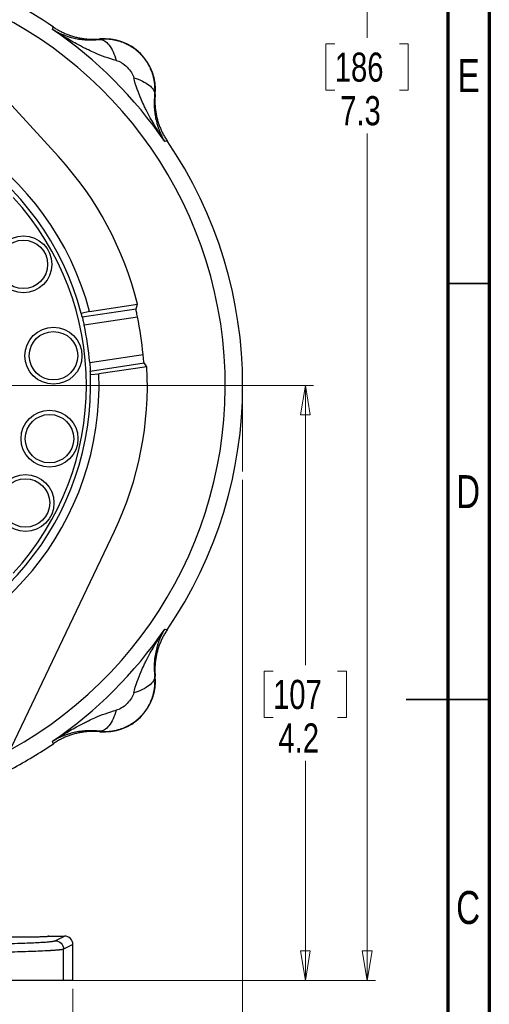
# Model space of a CAD drawing. Header units: inches. Extents: x 0.6 to 16.3, y 0.2 to 11.5.
# Tile 34 of 35: x 14.1 to 16.3, y 4.4 to 9.1. Entities that reach past the tile are written whole.
import ezdxf

# ---------------------------------------------------------------- set-up
doc = ezdxf.new("R2010")
doc.units = ezdxf.units.IN
doc.header["$MEASUREMENT"] = 0
doc.linetypes.add('CENTERX2', pattern=[0.8, 0.5, -0.1, 0.1, -0.1])
doc.styles.add('SLDTEXTSTYLE0', font='TXT', dxfattribs={"width": 0.75})
doc.dimstyles.new('SLDDIMSTYLE0', dxfattribs={"dimtxt": 0.137795, "dimasz": 0.14, "dimexe": 0, "dimexo": 0.0625, "dimgap": 0.034449, "dimtad": 0, "dimdec": 1, "dimlfac": 1.5, "dimrnd": 1e-09, "dimzin": 12, "dimdsep": 46, "dimtxsty": 'SLDTEXTSTYLE0', "dimblk1": 'CLOSED', "dimblk2": 'CLOSED', "dimsah": 1, "dimcen": 0.09, "dimadec": 0, "dimazin": 3, "dimtfac": 1, "dimtdec": 1, "dimtofl": 0, "dimtmove": 0, "dimatfit": 3, "dimldrblk": 'CLOSED', "dimfxl": 0, "dimfrac": 2, "dimtolj": 1, "dimtzin": 12, "dimarcsym": 0})
doc.dimstyles.new('SLDDIMSTYLE2', dxfattribs={"dimtxt": 0.137795, "dimasz": 0.14, "dimexe": 0, "dimexo": 0.0625, "dimgap": 0.034449, "dimtad": 0, "dimtih": 1, "dimtoh": 1, "dimdec": 1, "dimlfac": 1.5, "dimrnd": 1e-09, "dimzin": 12, "dimdsep": 46, "dimtxsty": 'SLDTEXTSTYLE0', "dimblk1": 'CLOSED', "dimblk2": 'CLOSED', "dimsah": 1, "dimcen": 0.09, "dimadec": 0, "dimazin": 3, "dimtfac": 1, "dimtdec": 1, "dimtofl": 0, "dimtmove": 0, "dimatfit": 3, "dimldrblk": 'CLOSED', "dimfxl": 0, "dimfrac": 2, "dimtolj": 1, "dimtzin": 12, "dimarcsym": 0})
doc.dimstyles.new('SLDDIMSTYLE4', dxfattribs={"dimtxt": 0.137795, "dimasz": 0.14, "dimexe": 0, "dimexo": 0.0625, "dimgap": 0.034449, "dimtad": 0, "dimdec": 1, "dimlfac": 1.5, "dimrnd": 1e-09, "dimzin": 12, "dimdsep": 46, "dimtxsty": 'SLDTEXTSTYLE0', "dimblk1": 'CLOSED', "dimblk2": 'CLOSED', "dimsah": 1, "dimcen": 0.09, "dimadec": 0, "dimazin": 3, "dimtfac": 1, "dimtofl": 0, "dimtmove": 0, "dimatfit": 3, "dimldrblk": 'CLOSED', "dimfxl": 0, "dimfrac": 2, "dimtolj": 1, "dimtzin": 12, "dimarcsym": 0})

# ---------------------------------------------------------------- blocks, each defined once
blk = doc.blocks.new('_Closed')
at = {"color": 0, "linetype": 'ByBlock', "lineweight": -2}
for p, q in [((-1, 0.166667), (0, 0)), ((-1, 0.166667), (-1, -0.166667)), ((0, 0), (-1, -0.166667)), ((0, 0), (-1, 0))]:
    blk.add_line(p, q, dxfattribs=at)
blk = doc.blocks.new('_D_5')
at = {"color": 7, "linetype": 'Continuous', "lineweight": 0}
for p, q in [((15.1715, 6.8859), (15.1715, 3.1361)), ((12.2849, 4.7166), (12.2849, 3.1361)), ((14.0366, 3.374), (13.9946, 3.374)), ((13.9946, 3.374), (13.9946, 3.1552)), ((14.342, 3.374), (14.384, 3.374)), ((14.384, 3.374), (14.384, 3.1552)), ((12.2849, 3.1755), (13.8738, 3.1755)), ((15.1715, 3.1755), (14.5048, 3.1755)), ((13.9946, 3.1552), (14.0366, 3.1552)), ((14.384, 3.1552), (14.342, 3.1552))]:
    blk.add_line(p, q, dxfattribs=at)
at = {"color": 7, "linetype": 'Continuous', "lineweight": 18, "xscale": 0.14, "yscale": 0.14, "rotation": 180.0000000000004}
blk.add_blockref('_Closed', (12.2849, 3.1755), dxfattribs=at)
at = {"color": 7, "linetype": 'Continuous', "lineweight": 18, "xscale": 0.14, "yscale": 0.14}
blk.add_blockref('_Closed', (15.1715, 3.1755), dxfattribs=at)
at = {"color": 7, "linetype": 'Continuous', "lineweight": 18, "char_height": 0.1378, "attachment_point": 1, "style": 'SLDTEXTSTYLE0'}
for s, insert in [('110', (14.0366, 3.3328)), ('4.3', (14.0621, 3.1267))]:
    blk.add_mtext(s, dxfattribs=dict(at, insert=insert))
blk = doc.blocks.new('_D_6')
at = {"color": 7, "linetype": 'Continuous', "lineweight": 0}
for p, q in [((13.676, 9.3865), (15.7995, 9.3865)), ((15.7602, 9.3865), (15.7602, 8.9773)), ((15.6074, 8.9493), (15.5654, 8.9493)), ((15.5654, 8.9493), (15.5654, 8.7305)), ((15.9129, 8.9493), (15.9549, 8.9493)), ((15.9549, 8.9493), (15.9549, 8.7305)), ((15.5654, 8.7305), (15.6074, 8.7305)), ((15.9549, 8.7305), (15.9129, 8.7305)), ((15.7602, 4.5168), (15.7602, 8.5243)), ((14.3637, 4.5168), (15.7995, 4.5168))]:
    blk.add_line(p, q, dxfattribs=at)
at = {"color": 7, "linetype": 'Continuous', "lineweight": 18, "xscale": 0.14, "yscale": 0.14}
for p, rotation in [((15.7602, 9.3865), 90.0000000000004), ((15.7602, 4.5168), 270.0000000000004)]:
    blk.add_blockref('_Closed', p, dxfattribs=dict(at, rotation=rotation))
at = {"color": 7, "linetype": 'Continuous', "lineweight": 18, "char_height": 0.1378, "attachment_point": 1, "style": 'SLDTEXTSTYLE0'}
for s, insert in [('186', (15.6074, 8.9081)), ('7.3', (15.6329, 8.702))]:
    blk.add_mtext(s, dxfattribs=dict(at, insert=insert))
blk = doc.blocks.new('_D_8')
at = {"color": 7, "linetype": 'Continuous', "lineweight": 0}
for p, q in [((12.2849, 4.7166), (12.2849, 3.6086)), ((14.3682, 4.4774), (14.3682, 3.6086)), ((13.309, 3.8464), (13.267, 3.8464)), ((13.267, 3.8464), (13.267, 3.6277)), ((13.5126, 3.8464), (13.5546, 3.8464)), ((13.5546, 3.8464), (13.5546, 3.6277)), ((12.2849, 3.6479), (13.1462, 3.6479)), ((14.3682, 3.6479), (13.6754, 3.6479)), ((13.267, 3.6277), (13.309, 3.6277)), ((13.5546, 3.6277), (13.5126, 3.6277))]:
    blk.add_line(p, q, dxfattribs=at)
at = {"color": 7, "linetype": 'Continuous', "lineweight": 18, "xscale": 0.14, "yscale": 0.14, "rotation": 180.0000000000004}
blk.add_blockref('_Closed', (12.2849, 3.6479, -0.3129), dxfattribs=at)
at = {"color": 7, "linetype": 'Continuous', "lineweight": 18, "xscale": 0.14, "yscale": 0.14}
blk.add_blockref('_Closed', (14.3682, 3.6479, -0.3129), dxfattribs=at)
at = {"color": 7, "linetype": 'Continuous', "lineweight": 18, "char_height": 0.1378, "attachment_point": 1, "style": 'SLDTEXTSTYLE0'}
for s, insert in [('79', (13.309, 3.8053)), ('3.1', (13.2836, 3.5991))]:
    blk.add_mtext(s, dxfattribs=dict(at, insert=insert))
blk = doc.blocks.new('_D_10')
at = {"color": 7, "linetype": 'Continuous', "lineweight": 0}
for p, q in [((13.5491, 7.3332), (15.5074, 7.3332)), ((15.4681, 7.3332), (15.4681, 6.0084)), ((15.3153, 5.9804), (15.2734, 5.9804)), ((15.2734, 5.9804), (15.2734, 5.7617)), ((15.6208, 5.9804), (15.6628, 5.9804)), ((15.6628, 5.9804), (15.6628, 5.7617)), ((15.2734, 5.7617), (15.3153, 5.7617)), ((15.6628, 5.7617), (15.6208, 5.7617)), ((15.4681, 4.5168), (15.4681, 5.5555)), ((14.3637, 4.5168), (15.5074, 4.5168))]:
    blk.add_line(p, q, dxfattribs=at)
at = {"color": 7, "linetype": 'Continuous', "lineweight": 18, "xscale": 0.14, "yscale": 0.14}
for p, rotation in [((15.4681, 7.3332, -0.3129), 90.0000000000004), ((15.4681, 4.5168, -0.3129), 270.0000000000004)]:
    blk.add_blockref('_Closed', p, dxfattribs=dict(at, rotation=rotation))
at = {"color": 7, "linetype": 'Continuous', "lineweight": 18, "char_height": 0.1378, "attachment_point": 1, "style": 'SLDTEXTSTYLE0'}
for s, insert in [('107', (15.3153, 5.9393)), ('4.2', (15.3408, 5.7331))]:
    blk.add_mtext(s, dxfattribs=dict(at, insert=insert))

msp = doc.modelspace()

# ---------------------------------------------------------------- linework, layer by layer
at = {"color": 7, "linetype": 'Continuous', "lineweight": 70}
for p, q in [((16.3386, 11.4961), (16.3386, 0.1969)), ((16.1417, 11.2992), (16.1417, 0.3937))]:
    msp.add_line(p, q, dxfattribs=at)
at = {"color": 7, "linetype": 'Continuous', "lineweight": 25}
for p, q in [((14.2997, 8.4159), (13.2892, 9.5186)), ((14.2723, 9.0176), (14.274, 9.0233)), ((14.274, 9.0233), (14.2758, 9.0291)), ((14.4949, 8.9705), (14.4951, 8.9726)), ((14.7576, 8.71), (14.7555, 8.7099)), ((14.8083, 8.489), (14.8027, 8.4873)), ((14.8141, 8.4908), (14.8083, 8.489)), ((14.4121, 7.6578), (14.6671, 7.696)), ((14.447, 7.6828), (14.6742, 7.7168)), ((14.6671, 7.696), (14.6742, 7.7168)), ((14.447, 7.6828), (14.4081, 7.6735)), ((14.4212, 7.6189), (14.6739, 7.6567)), ((14.4479, 7.4409), (14.7005, 7.4786)), ((14.4505, 7.401), (14.7055, 7.4391)), ((14.7183, 7.4212), (14.4911, 7.3873)), ((14.7183, 7.4212), (14.7055, 7.4391)), ((14.4512, 7.3849), (14.4911, 7.3873)), ((13.9207, 5.2932), (14.5646, 6.6432)), ((14.8027, 6.1791), (14.8083, 6.1774)), ((14.8083, 6.1774), (14.8141, 6.1756)), ((14.7555, 5.9564), (14.7576, 5.9563)), ((14.4951, 5.6937), (14.4949, 5.6959)), ((14.274, 5.6431), (14.2723, 5.6487)), ((14.2758, 5.6372), (14.274, 5.6431)), ((14.2539, 4.7264), (14.3282, 4.7264)), ((14.2844, 4.7045), (14.3282, 4.7264)), ((14.3682, 4.6865), (14.3243, 4.6646)), ((14.3243, 4.5168), (14.3243, 4.6646)), ((14.3682, 4.5168), (14.3682, 4.6865)), ((14.3682, 4.5168), (14.3243, 4.5168))]:
    msp.add_line(p, q, dxfattribs=at)
at = {"color": 7, "linetype": 'Continuous', "lineweight": 35}
for p, q in [((16.1417, 7.815), (16.3386, 7.815)), ((16.3386, 5.8465), (15.9449, 5.8465)), ((16.1417, 5.8465), (16.3386, 5.8465))]:
    msp.add_line(p, q, dxfattribs=at)
at = {"color": 7, "linetype": 'CENTERX2', "lineweight": 18}
msp.add_line((15.1715, 7.3332), (15.1715, 6.9252), dxfattribs=at)
at = {"color": 7, "linetype": 'Continuous', "lineweight": 25}
for centre, radius in [((14.1341, 7.9056), 0.1347), ((14.1341, 7.9056), 0.1147), ((14.2762, 7.4732), 0.1347), ((14.2762, 7.4732), 0.1147), ((14.2574, 7.0808), 0.1347), ((14.2574, 7.0808), 0.1147), ((14.1437, 6.7766), 0.1347), ((14.1437, 6.7766), 0.1147)]:
    msp.add_circle(centre, radius, dxfattribs=at)
for centre, radius, start, end in [((13.1182, 7.3332), 2.0533, 55.6839, 81.1986), ((13.1182, 7.3332), 2.0419, 34.4163, 55.5837), ((14.5178, 8.7328), 0.2409, 354.5811, 95.4189), ((13.1182, 7.3332), 1.374, 14.7429, 182.2571), ((13.1182, 7.3332), 1.334, 14.7796, 182.2204), ((13.1182, 7.3332), 2.0533, 325.6839, 34.3161), ((13.1182, 7.3332), 1.6025, 13.8497, 42.5016), ((13.1182, 7.3332), 1.334, 14.0864, 14.7796), ((13.1182, 7.3332), 1.5889, 5.2524, 11.7476), ((13.1182, 7.3332), 1.334, 4.631, 12.369), ((13.1182, 7.3332), 1.6025, 334.4984, 3.1503), ((13.1182, 7.3332), 1.374, 194.7429, 2.2571), ((13.1182, 7.3332), 1.334, 194.7796, 2.2204), ((13.1182, 7.3332), 1.334, 2.2204, 2.9136), ((13.1182, 7.3332), 2.0419, 304.4163, 325.5837), ((14.5178, 5.9336), 0.2409, 264.5811, 5.4189), ((13.1182, 7.3332), 2.0533, 297.8882, 304.3161)]:
    msp.add_arc(centre, radius, start, end, dxfattribs=at)
at = {"color": 8, "linetype": 'Continuous', "lineweight": 25}
for radius, start, end in [(1.9709, 298.8996, 78.1004), (1.314, 317.4194, 42.5806)]:
    msp.add_arc((13.1182, 7.3332), radius, start, end, dxfattribs=at)
at = {"color": 7, "linetype": 'Continuous', "lineweight": 25}
msp.add_ellipse((14.3282, 4.6864), major_axis=(0.0358, 0.0179), ratio=0.998288, start_param=5.820497, end_param=7.389923, dxfattribs=at)
for points, knots in [([(14.2723, 9.0176), (14.2748, 9.0161), (14.2799, 9.0131), (14.2876, 9.0087), (14.2956, 9.0045), (14.3037, 9.0006), (14.312, 8.9968), (14.3225, 8.9923), (14.334, 8.9879), (14.3474, 8.9834), (14.3601, 8.9797), (14.379, 8.9751), (14.4024, 8.9708), (14.4266, 8.9685), (14.4449, 8.9678), (14.4578, 8.9678), (14.4705, 8.9683), (14.4828, 8.9691), (14.4909, 8.97), (14.4949, 8.9705)], [0, 0, 0, 0, 0.042563, 0.0853459, 0.1283095, 0.1714127, 0.2146121, 0.2578628, 0.3335854, 0.3862566, 0.4532307, 0.5133525, 0.646799, 0.7615898, 0.8143147, 0.8644318, 0.9120286, 0.9571901, 1, 1, 1, 1]), ([(14.5736, 8.8709), (14.5561, 8.8752), (14.5384, 8.8807), (14.5044, 8.8928), (14.4881, 8.8993), (14.4619, 8.9108), (14.4517, 8.9154), (14.4353, 8.9233), (14.4289, 8.9264), (14.4099, 8.936), (14.3972, 8.9427), (14.3643, 8.9607), (14.3441, 8.9724), (14.3066, 8.9953), (14.2893, 9.0064), (14.2723, 9.0176)], [-1.669903, -1.669903, -1.669903, -1.669903, -1.373496, -1.373496, -1.106311, -1.106311, -0.939321, -0.939321, -0.834952, -0.834952, -0.626214, -0.626214, -0.292233, -0.292233, 0, 0, 0, 0]), ([(14.2758, 9.0291), (14.2785, 9.0273), (14.2838, 9.0237), (14.292, 9.0187), (14.3003, 9.0138), (14.3088, 9.0092), (14.3174, 9.0049), (14.3261, 9.0008), (14.3349, 8.9969), (14.3438, 8.9934), (14.3529, 8.99), (14.362, 8.9869), (14.3712, 8.9841), (14.3805, 8.9816), (14.3898, 8.9793), (14.3992, 8.9773), (14.4087, 8.9756), (14.4182, 8.9742), (14.4278, 8.973), (14.4374, 8.9721), (14.447, 8.9715), (14.4566, 8.9712), (14.4662, 8.9711), (14.4759, 8.9713), (14.4855, 8.9718), (14.4919, 8.9723), (14.4951, 8.9726)], [0, 0, 0, 0, 0.041668, 0.083337, 0.125006, 0.166675, 0.208344, 0.250014, 0.291682, 0.33335, 0.375017, 0.416682, 0.458346, 0.500009, 0.541672, 0.583335, 0.625, 0.666665, 0.708332, 0.75, 0.791667, 0.833335, 0.875002, 0.916669, 0.958334, 1, 1, 1, 1]), ([(14.7555, 8.7099), (14.7557, 8.7123), (14.7562, 8.7171), (14.7566, 8.7244), (14.7568, 8.7316), (14.7567, 8.7389), (14.7565, 8.7462), (14.756, 8.7534), (14.7553, 8.7606), (14.7543, 8.7678), (14.7532, 8.775), (14.7518, 8.7822), (14.7502, 8.7892), (14.7484, 8.7963), (14.7464, 8.8033), (14.7442, 8.8102), (14.7417, 8.817), (14.7391, 8.8238), (14.7362, 8.8305), (14.7332, 8.8371), (14.7299, 8.8436), (14.7265, 8.85), (14.7228, 8.8563), (14.719, 8.8625), (14.715, 8.8685), (14.7108, 8.8745), (14.7064, 8.8803), (14.7018, 8.8859), (14.6971, 8.8915), (14.6922, 8.8968), (14.6871, 8.9021), (14.6819, 8.9071), (14.6765, 8.912), (14.671, 8.9168), (14.6653, 8.9213), (14.6595, 8.9257), (14.6536, 8.9299), (14.6475, 8.934), (14.6413, 8.9378), (14.635, 8.9414), (14.6286, 8.9449), (14.6221, 8.9482), (14.6155, 8.9512), (14.6089, 8.9541), (14.6021, 8.9567), (14.5952, 8.9591), (14.5883, 8.9614), (14.5813, 8.9634), (14.5743, 8.9652), (14.5672, 8.9668), (14.5601, 8.9681), (14.5529, 8.9693), (14.5457, 8.9702), (14.5384, 8.9709), (14.5312, 8.9714), (14.5239, 8.9717), (14.5167, 8.9717), (14.5094, 8.9715), (14.5022, 8.9712), (14.4973, 8.9707), (14.4949, 8.9705)], [0, 0, 0, 0, 0.01734, 0.034669, 0.051988, 0.069298, 0.086599, 0.103891, 0.121174, 0.138449, 0.155716, 0.172976, 0.190229, 0.207475, 0.224715, 0.241949, 0.259178, 0.276401, 0.293619, 0.310833, 0.328043, 0.34525, 0.362452, 0.379652, 0.39685, 0.414045, 0.431238, 0.44843, 0.46562, 0.48281, 0.5, 0.517189, 0.534379, 0.55157, 0.568761, 0.585955, 0.60315, 0.620347, 0.637547, 0.65475, 0.671956, 0.689166, 0.70638, 0.723598, 0.740822, 0.75805, 0.775284, 0.792524, 0.80977, 0.827023, 0.844283, 0.861551, 0.878826, 0.896109, 0.913401, 0.930702, 0.948011, 0.965331, 0.98266, 1, 1, 1, 1]), ([(14.5736, 8.8709), (14.5773, 8.87), (14.5812, 8.8687), (14.5896, 8.8651), (14.6028, 8.8582), (14.6164, 8.8476), (14.6327, 8.8314), (14.6398, 8.8223), (14.6505, 8.8046), (14.6541, 8.7959), (14.656, 8.7885)], [0, 0, 0, 0, 0.125, 0.125, 0.25, 0.5, 0.5, 0.75, 0.75, 1, 1, 1, 1]), ([(14.8027, 8.4873), (14.7914, 8.5043), (14.7804, 8.5216), (14.7575, 8.559), (14.7457, 8.5792), (14.7277, 8.6122), (14.721, 8.6248), (14.7115, 8.6439), (14.7083, 8.6502), (14.7005, 8.6667), (14.6958, 8.6768), (14.6843, 8.7031), (14.6778, 8.7193), (14.6657, 8.7534), (14.6602, 8.7711), (14.656, 8.7885)], [-0.001686, -0.001686, -0.001686, -0.001686, 0.290547, 0.290547, 0.624527, 0.624527, 0.833265, 0.833265, 0.937634, 0.937634, 1.104625, 1.104625, 1.371809, 1.371809, 1.668217, 1.668217, 1.668217, 1.668217]), ([(14.7555, 8.7099), (14.7552, 8.7074), (14.7546, 8.7023), (14.754, 8.6947), (14.7534, 8.687), (14.7531, 8.6791), (14.7529, 8.6712), (14.7528, 8.6631), (14.753, 8.655), (14.7537, 8.6398), (14.7558, 8.6172), (14.7601, 8.5938), (14.7648, 8.575), (14.7687, 8.5615), (14.7733, 8.5482), (14.779, 8.5333), (14.786, 8.5176), (14.7941, 8.5016), (14.7999, 8.4919), (14.8027, 8.4873)], [0, 0, 0, 0, 0.026795, 0.054415, 0.082879, 0.112203, 0.142403, 0.173495, 0.205495, 0.23842, 0.354502, 0.486657, 0.547537, 0.613752, 0.677829, 0.742147, 0.836297, 0.922422, 1, 1, 1, 1]), ([(14.7576, 8.71), (14.7574, 8.7068), (14.7568, 8.7004), (14.7563, 8.6908), (14.7561, 8.6812), (14.7562, 8.6716), (14.7565, 8.6619), (14.7572, 8.6523), (14.758, 8.6427), (14.7592, 8.6332), (14.7607, 8.6237), (14.7624, 8.6142), (14.7644, 8.6048), (14.7666, 8.5954), (14.7692, 8.5861), (14.772, 8.5769), (14.7751, 8.5678), (14.7784, 8.5588), (14.782, 8.5498), (14.7858, 8.541), (14.7899, 8.5323), (14.7943, 8.5237), (14.7989, 8.5153), (14.8037, 8.5069), (14.8088, 8.4988), (14.8124, 8.4934), (14.8141, 8.4908)], [0, 0, 0, 0, 0.041666, 0.083331, 0.124998, 0.166665, 0.208333, 0.25, 0.291668, 0.333335, 0.375001, 0.416665, 0.458329, 0.499991, 0.541654, 0.583318, 0.624983, 0.66665, 0.708318, 0.749986, 0.791656, 0.833325, 0.874994, 0.916663, 0.958332, 1, 1, 1, 1]), ([(14.6739, 7.6567), (14.6729, 7.6611), (14.6711, 7.6699), (14.6689, 7.6817), (14.6674, 7.6906), (14.6669, 7.6949), (14.6671, 7.6957), (14.6671, 7.696)], [0, 0, 0, 0, 0.227482, 0.45498, 0.682064, 0.908587, 1, 1, 1, 1]), ([(14.4121, 7.6578), (14.4123, 7.657), (14.4127, 7.6554), (14.4146, 7.6477), (14.4171, 7.6371), (14.4195, 7.6269), (14.4209, 7.6207), (14.4212, 7.6189)], [0, 0, 0, 0, 0.226375, 0.452725, 0.679719, 0.907566, 1, 1, 1, 1]), ([(14.7055, 7.4391), (14.7052, 7.4399), (14.7047, 7.4415), (14.7035, 7.4493), (14.7023, 7.46), (14.7012, 7.4705), (14.7006, 7.4768), (14.7005, 7.4786)], [0, 0, 0, 0, 0.22645, 0.452907, 0.679278, 0.906075, 1, 1, 1, 1]), ([(14.4479, 7.4409), (14.4482, 7.4364), (14.4489, 7.4274), (14.4497, 7.4153), (14.4502, 7.4063), (14.4504, 7.402), (14.4505, 7.4012), (14.4505, 7.401)], [0, 0, 0, 0, 0.228082, 0.456161, 0.684232, 0.911668, 1, 1, 1, 1]), ([(14.656, 5.8778), (14.6602, 5.8952), (14.6657, 5.913), (14.6778, 5.947), (14.6843, 5.9632), (14.6958, 5.9895), (14.7005, 5.9996), (14.7083, 6.0161), (14.7115, 6.0225), (14.721, 6.0415), (14.7277, 6.0542), (14.7457, 6.0871), (14.7575, 6.1073), (14.7804, 6.1448), (14.7914, 6.1621), (14.8027, 6.1791)], [-1.669903, -1.669903, -1.669903, -1.669903, -1.373496, -1.373496, -1.106311, -1.106311, -0.939321, -0.939321, -0.834952, -0.834952, -0.626214, -0.626214, -0.292233, -0.292233, 0, 0, 0, 0]), ([(14.8027, 6.1791), (14.8012, 6.1766), (14.7981, 6.1715), (14.7938, 6.1637), (14.7896, 6.1558), (14.7856, 6.1477), (14.7818, 6.1394), (14.7773, 6.1289), (14.773, 6.1174), (14.7685, 6.104), (14.7648, 6.0913), (14.7601, 6.0724), (14.7558, 6.049), (14.7535, 6.0248), (14.7528, 6.0065), (14.7528, 5.9935), (14.7533, 5.9809), (14.7541, 5.9686), (14.7551, 5.9604), (14.7555, 5.9564)], [0, 0, 0, 0, 0.042563, 0.085346, 0.12831, 0.171413, 0.214612, 0.257863, 0.333585, 0.386257, 0.453231, 0.513352, 0.646799, 0.76159, 0.814315, 0.864432, 0.912029, 0.95719, 1, 1, 1, 1]), ([(14.8141, 6.1756), (14.8124, 6.1729), (14.8088, 6.1676), (14.8037, 6.1594), (14.7989, 6.1511), (14.7943, 6.1426), (14.7899, 6.134), (14.7858, 6.1253), (14.782, 6.1165), (14.7784, 6.1076), (14.7751, 6.0985), (14.772, 6.0894), (14.7692, 6.0802), (14.7666, 6.0709), (14.7644, 6.0616), (14.7624, 6.0521), (14.7607, 6.0427), (14.7592, 6.0331), (14.758, 6.0236), (14.7572, 6.014), (14.7565, 6.0044), (14.7562, 5.9948), (14.7561, 5.9852), (14.7563, 5.9755), (14.7568, 5.9659), (14.7574, 5.9595), (14.7576, 5.9563)], [0, 0, 0, 0, 0.041668, 0.083337, 0.125006, 0.166675, 0.208344, 0.250014, 0.291682, 0.33335, 0.375017, 0.416682, 0.458346, 0.500009, 0.541672, 0.583335, 0.625, 0.666665, 0.708332, 0.75, 0.791667, 0.833335, 0.875002, 0.916669, 0.958334, 1, 1, 1, 1]), ([(14.4949, 5.6959), (14.4973, 5.6956), (14.5022, 5.6952), (14.5094, 5.6948), (14.5167, 5.6946), (14.5239, 5.6947), (14.5312, 5.6949), (14.5384, 5.6954), (14.5457, 5.6961), (14.5529, 5.697), (14.5601, 5.6982), (14.5672, 5.6996), (14.5743, 5.7011), (14.5813, 5.7029), (14.5883, 5.705), (14.5952, 5.7072), (14.6021, 5.7096), (14.6089, 5.7123), (14.6155, 5.7151), (14.6221, 5.7182), (14.6286, 5.7214), (14.635, 5.7249), (14.6413, 5.7285), (14.6475, 5.7324), (14.6536, 5.7364), (14.6595, 5.7406), (14.6653, 5.745), (14.671, 5.7496), (14.6765, 5.7543), (14.6819, 5.7592), (14.6871, 5.7643), (14.6922, 5.7695), (14.6971, 5.7749), (14.7018, 5.7804), (14.7064, 5.7861), (14.7108, 5.7919), (14.715, 5.7978), (14.719, 5.8039), (14.7228, 5.81), (14.7265, 5.8163), (14.7299, 5.8227), (14.7332, 5.8292), (14.7362, 5.8358), (14.7391, 5.8425), (14.7417, 5.8493), (14.7442, 5.8561), (14.7464, 5.8631), (14.7484, 5.87), (14.7502, 5.8771), (14.7518, 5.8842), (14.7532, 5.8913), (14.7543, 5.8985), (14.7553, 5.9057), (14.756, 5.9129), (14.7565, 5.9202), (14.7567, 5.9274), (14.7568, 5.9347), (14.7566, 5.942), (14.7562, 5.9492), (14.7557, 5.954), (14.7555, 5.9564)], [0, 0, 0, 0, 0.01734, 0.034669, 0.051988, 0.069298, 0.086599, 0.103891, 0.121174, 0.138449, 0.155716, 0.172976, 0.190229, 0.207475, 0.224715, 0.241949, 0.259178, 0.276401, 0.293619, 0.310833, 0.328043, 0.34525, 0.362452, 0.379652, 0.39685, 0.414045, 0.431238, 0.44843, 0.46562, 0.48281, 0.5, 0.517189, 0.534379, 0.55157, 0.568761, 0.585955, 0.60315, 0.620347, 0.637547, 0.65475, 0.671956, 0.689166, 0.70638, 0.723598, 0.740822, 0.75805, 0.775284, 0.792524, 0.80977, 0.827023, 0.844283, 0.861551, 0.878826, 0.896109, 0.913401, 0.930702, 0.948011, 0.965331, 0.98266, 1, 1, 1, 1]), ([(14.656, 5.8778), (14.6551, 5.8741), (14.6537, 5.8701), (14.6501, 5.8617), (14.6432, 5.8486), (14.6326, 5.835), (14.6165, 5.8187), (14.6074, 5.8116), (14.5896, 5.8009), (14.581, 5.7972), (14.5736, 5.7954)], [0, 0, 0, 0, 0.125, 0.125, 0.25, 0.5, 0.5, 0.75, 0.75, 1, 1, 1, 1]), ([(14.2723, 5.6487), (14.2893, 5.66), (14.3066, 5.671), (14.3441, 5.6939), (14.3643, 5.7056), (14.3972, 5.7237), (14.4099, 5.7303), (14.4289, 5.7399), (14.4353, 5.743), (14.4517, 5.7509), (14.4619, 5.7556), (14.4881, 5.767), (14.5044, 5.7735), (14.5384, 5.7857), (14.5561, 5.7911), (14.5736, 5.7954)], [-0.001686, -0.001686, -0.001686, -0.001686, 0.290547, 0.290547, 0.624527, 0.624527, 0.833265, 0.833265, 0.937634, 0.937634, 1.104625, 1.104625, 1.371809, 1.371809, 1.668217, 1.668217, 1.668217, 1.668217]), ([(14.4949, 5.6959), (14.4924, 5.6961), (14.4874, 5.6967), (14.4797, 5.6974), (14.472, 5.698), (14.4642, 5.6983), (14.4562, 5.6985), (14.4482, 5.6985), (14.44, 5.6984), (14.4249, 5.6977), (14.4023, 5.6955), (14.3788, 5.6913), (14.36, 5.6866), (14.3465, 5.6826), (14.3332, 5.6781), (14.3184, 5.6724), (14.3026, 5.6654), (14.2866, 5.6572), (14.2769, 5.6514), (14.2723, 5.6487)], [0, 0, 0, 0, 0.0267939, 0.0544142, 0.0828779, 0.1122015, 0.1424013, 0.1734935, 0.2054942, 0.2384195, 0.3545022, 0.4866567, 0.547538, 0.6137524, 0.6778285, 0.7421465, 0.8362973, 0.9224221, 1, 1, 1, 1]), ([(14.4951, 5.6937), (14.4919, 5.694), (14.4855, 5.6946), (14.4759, 5.695), (14.4662, 5.6953), (14.4566, 5.6952), (14.447, 5.6948), (14.4374, 5.6942), (14.4278, 5.6933), (14.4182, 5.6922), (14.4087, 5.6907), (14.3992, 5.689), (14.3898, 5.687), (14.3805, 5.6847), (14.3712, 5.6822), (14.362, 5.6794), (14.3529, 5.6763), (14.3438, 5.673), (14.3349, 5.6694), (14.3261, 5.6655), (14.3174, 5.6614), (14.3088, 5.6571), (14.3003, 5.6525), (14.292, 5.6477), (14.2838, 5.6426), (14.2785, 5.639), (14.2758, 5.6372)], [0, 0, 0, 0, 0.041666, 0.083331, 0.124998, 0.166665, 0.208333, 0.25, 0.291668, 0.333335, 0.375001, 0.416665, 0.458329, 0.499991, 0.541654, 0.583318, 0.624983, 0.66665, 0.708318, 0.749986, 0.791656, 0.833325, 0.874994, 0.916663, 0.958332, 1, 1, 1, 1]), ([(14.0766, 4.7231), (14.0904, 4.723), (14.1209, 4.7228), (14.1619, 4.723), (14.1934, 4.7234), (14.2192, 4.724), (14.239, 4.7247), (14.2517, 4.7256), (14.2531, 4.7261), (14.2539, 4.7264)], [0, 0, 0, 0, 0.166436, 0.368563, 0.474371, 0.583036, 0.757984, 0.870696, 1, 1, 1, 1]), ([(14.2539, 4.7264), (14.2539, 4.7264), (14.2538, 4.7263), (14.2534, 4.7261), (14.2528, 4.726), (14.2521, 4.7259), (14.2511, 4.7257), (14.2503, 4.7256), (14.2499, 4.7256)], [0, 0, 0, 0, 0.1756122, 0.3476463, 0.5161021, 0.6809797, 0.842279, 1, 1, 1, 1]), ([(13.4922, 4.6849), (13.4969, 4.6849), (13.5063, 4.6849), (13.5204, 4.6849), (13.5345, 4.6849), (13.5485, 4.6849), (13.5626, 4.6849), (13.5766, 4.685), (13.5906, 4.685), (13.6046, 4.6851), (13.6185, 4.6851), (13.6522, 4.6853), (13.7053, 4.6856), (13.777, 4.6862), (13.847, 4.687), (13.9149, 4.688), (13.9793, 4.6892), (14.0391, 4.6905), (14.0937, 4.692), (14.1419, 4.6937), (14.1836, 4.6954), (14.218, 4.6972), (14.2453, 4.699), (14.2615, 4.7005), (14.2707, 4.7016), (14.2757, 4.7023), (14.2796, 4.7031), (14.2826, 4.7038), (14.2838, 4.7043), (14.2844, 4.7045)], [0, 0, 0, 0, 0.01173, 0.023445, 0.035149, 0.046845, 0.058537, 0.070228, 0.081924, 0.093626, 0.10534, 0.117068, 0.178853, 0.240651, 0.304833, 0.369028, 0.434482, 0.499949, 0.565407, 0.630878, 0.695072, 0.75928, 0.821083, 0.882898, 0.906343, 0.929745, 0.953136, 0.976544, 1, 1, 1, 1]), ([(14.3243, 4.6646), (14.3241, 4.6644), (14.3235, 4.6642), (14.3224, 4.6638), (14.321, 4.6635), (14.3195, 4.6631), (14.3177, 4.6628), (14.3158, 4.6625), (14.3137, 4.6622), (14.3114, 4.6618), (14.3089, 4.6615), (14.3064, 4.6612), (14.3036, 4.6609), (14.3008, 4.6606), (14.2979, 4.6603), (14.2948, 4.6601), (14.2917, 4.6598), (14.2885, 4.6595), (14.2852, 4.6593), (14.2819, 4.659), (14.2785, 4.6588), (14.275, 4.6585), (14.2715, 4.6583), (14.268, 4.6581), (14.2645, 4.6578), (14.2609, 4.6576), (14.2574, 4.6574), (14.2433, 4.6566), (14.216, 4.6553), (14.1703, 4.6535), (14.1204, 4.652), (14.0769, 4.6508), (14.0426, 4.65), (14.0186, 4.6495), (13.994, 4.6491), (13.9688, 4.6486), (13.943, 4.6482), (13.9167, 4.6478), (13.89, 4.6474), (13.8629, 4.6471), (13.8354, 4.6467), (13.8076, 4.6464), (13.7795, 4.6462), (13.7512, 4.6459), (13.7226, 4.6457), (13.6939, 4.6455), (13.6652, 4.6453), (13.6363, 4.6452), (13.6074, 4.6451), (13.5785, 4.645), (13.5496, 4.6449), (13.5209, 4.6449), (13.5017, 4.6449), (13.4922, 4.6449)], [0, 0, 0, 0, 0.011528, 0.022874, 0.034039, 0.045022, 0.055823, 0.066443, 0.076882, 0.087139, 0.097215, 0.107109, 0.116821, 0.126352, 0.135701, 0.144869, 0.153856, 0.16266, 0.171284, 0.179726, 0.187986, 0.196065, 0.203962, 0.211677, 0.219212, 0.226564, 0.233735, 0.240725, 0.310076, 0.376407, 0.439718, 0.500008, 0.524975, 0.549826, 0.574562, 0.599181, 0.623685, 0.648072, 0.672344, 0.6965, 0.720541, 0.744465, 0.768274, 0.791967, 0.815545, 0.839006, 0.862352, 0.885583, 0.908697, 0.931696, 0.95458, 0.977348, 1, 1, 1, 1]), ([(14.2844, 4.7045), (14.2948, 4.7045), (14.3156, 4.6958), (14.3243, 4.675), (14.3243, 4.6646)], [-0.9996985, -0.9996985, -0.9996985, -0.9996985, -0.5, 0, 0, 0, 0]), ([(14.3243, 4.5168), (14.3241, 4.5168), (14.3235, 4.5168), (14.3223, 4.5168), (14.3209, 4.5168), (14.3192, 4.5168), (14.3172, 4.5168), (14.315, 4.5168), (14.3126, 4.5168), (14.3098, 4.5168), (14.3068, 4.5168), (14.2989, 4.5168), (14.2833, 4.5168), (14.2546, 4.5168), (14.2185, 4.5168), (14.1747, 4.5168), (14.124, 4.5168), (14.0667, 4.5168), (14.0038, 4.5168), (13.9363, 4.5168), (13.8649, 4.5168), (13.7913, 4.5168), (13.716, 4.5168), (13.6555, 4.5168), (13.6103, 4.5168), (13.5809, 4.5168), (13.5514, 4.5168), (13.5218, 4.5168), (13.502, 4.5168), (13.4922, 4.5168)], [0, 0, 0, 0, 0.0117319, 0.0234487, 0.0351542, 0.0468521, 0.0585461, 0.0702398, 0.0819371, 0.0936415, 0.1053569, 0.1170868, 0.1788818, 0.2406875, 0.3048767, 0.369077, 0.4345342, 0.5000023, 0.5654595, 0.6309276, 0.6951168, 0.7593171, 0.8211121, 0.8829178, 0.9063588, 0.9297579, 0.9531447, 0.9765488, 1, 1, 1, 1])]:
    msp.add_open_spline(points, degree=3, knots=knots, dxfattribs=at)
for points in [[(14.4949, 8.9705), (14.5095, 8.9709), (14.5406, 8.9521), (14.565, 8.9006), (14.5736, 8.8709)], [(14.656, 8.7885), (14.6856, 8.78), (14.7371, 8.7555), (14.7559, 8.7245), (14.7555, 8.7099)], [(14.7555, 5.9564), (14.7559, 5.9418), (14.7371, 5.9108), (14.6856, 5.8863), (14.656, 5.8778)], [(14.5736, 5.7954), (14.565, 5.7657), (14.5406, 5.7142), (14.5095, 5.6955), (14.4949, 5.6959)]]:
    msp.add_open_spline(points, degree=3, dxfattribs=at)

# ---------------------------------------------------------------- texts
at = {"color": 7, "linetype": 'Continuous', "lineweight": 0, "char_height": 0.1562, "attachment_point": 2, "style": 'SLDTEXTSTYLE0'}
for s, insert in [('E', (16.2405, 8.8769)), ('D', (16.2383, 6.9084)), ('C', (16.2385, 4.9399))]:
    msp.add_mtext(s, dxfattribs=dict(at, insert=insert))

# ---------------------------------------------------------------- dimensions: what is measured, and where the dimension line sits
at = {"color": 7, "linetype": 'Continuous', "lineweight": 18}
for base, p1, p2, angle, dimstyle, picture, middle in [((15.7602, 4.5168), (13.6366, 9.3865), (14.3243, 4.5168), 90, 'SLDDIMSTYLE2', '_D_6', (15.7602, 8.7508)), ((15.4681, 4.5168), (13.5097, 7.3332), (14.3243, 4.5168), 90, 'SLDDIMSTYLE2', '_D_10', (15.4681, 5.782)), ((15.1715, 3.1755), (12.2849, 4.756), (15.1715, 6.9252), 0, 'SLDDIMSTYLE0', '_D_5', (14.1893, 3.1755))]:
    dim = msp.add_linear_dim(base=base, p1=p1, p2=p2, angle=angle, dimstyle=dimstyle, dxfattribs=at)
    dim.commit()
    dim.dimension.update_dxf_attribs({"geometry": picture, "text_midpoint": middle, "dimtype": 160})
dim = msp.add_linear_dim(base=(14.3682, 3.6479), p1=(12.2849, 4.756), p2=(14.3682, 4.5168), dimstyle='SLDDIMSTYLE4', dxfattribs=at)
dim.commit()
dim.dimension.update_dxf_attribs({"geometry": '_D_8', "text_midpoint": (13.4108, 3.6479), "dimtype": 160})

doc.saveas('drawing.dxf')
